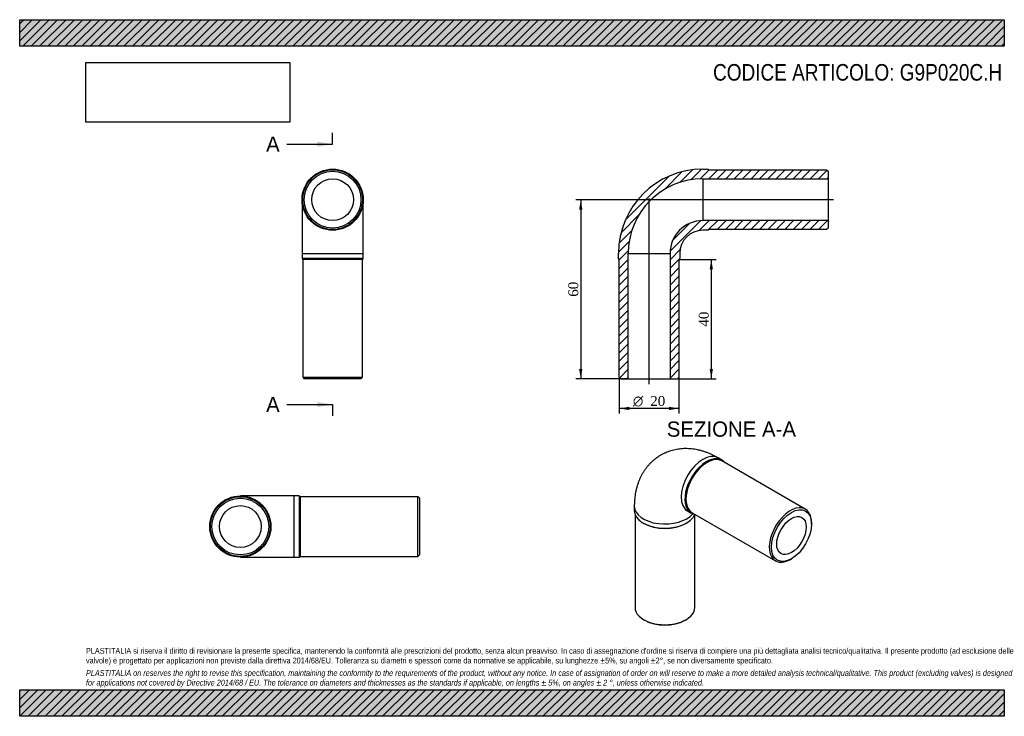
# Model space of a CAD drawing. Header units: millimetres. Extents: x 0 to 330, y 0 to 233.
import ezdxf
from ezdxf.enums import TextEntityAlignment as Align
from ezdxf.lldxf.tags import DXFTag

# ---------------------------------------------------------------- set-up
doc = ezdxf.new("R2010")
doc.units = ezdxf.units.MM
doc.header["$LTSCALE"] = 1.111111
for name, color, linetype in [('Default', 7, 'Continuous'), ('DV4_Default', 7, 'Continuous'), ('G9P020C.H', 7, 'Continuous')]:
    doc.layers.add(name, color=color, linetype=linetype)
doc.styles.add('SEACAD_Solid_Edge_ANSI', font='seans.ttf')
doc.styles.add('SEACAD_Solid_Edge_ANSI1_Symbols', font='semeca1.ttf')
doc.styles.add('SEACAD_Times_New_Roman', font='times.ttf')
tags = doc.linetypes.add('CENTER2', pattern=[28.575, 19.05, -3.175, 3.175, -3.175]).pattern_tags.tags
tags[10:11] = [DXFTag(74, 4), DXFTag(75, 0), DXFTag(340, '0'), DXFTag(46, 0.0), DXFTag(50, 0.0), DXFTag(44, 0.0), DXFTag(45, 0.0)]
tags[8:9] = [DXFTag(74, 4), DXFTag(75, 0), DXFTag(340, '0'), DXFTag(46, 0.0), DXFTag(50, 0.0), DXFTag(44, 0.0), DXFTag(45, 0.0)]
tags[6:7] = [DXFTag(74, 4), DXFTag(75, 0), DXFTag(340, '0'), DXFTag(46, 0.0), DXFTag(50, 0.0), DXFTag(44, 0.0), DXFTag(45, 0.0)]
tags[4:5] = [DXFTag(74, 4), DXFTag(75, 0), DXFTag(340, '0'), DXFTag(46, 0.0), DXFTag(50, 0.0), DXFTag(44, 0.0), DXFTag(45, 0.0)]
doc.dimstyles.new('ANSImm', dxfattribs={"dimtxt": 3.333333, "dimasz": 3.333333, "dimexe": 1.666667, "dimexo": 0, "dimgap": 0.833333, "dimtad": 1, "dimdsep": 46, "dimtxsty": 'SEACAD_Times_New_Roman', "dimblk1": '_SE_FILLED', "dimblk2": '_SE_FILLED', "dimsah": 1, "dimcen": 1.666667, "dimazin": 0, "dimtfac": 0.85, "dimtdec": 3, "dimtofl": 0, "dimtmove": 0, "dimatfit": 3, "dimfxl": 1, "dimarcsym": 0})
picture_1 = doc.add_image_def('image1.jpg', size_in_pixel=(4302, 1260))

# ---------------------------------------------------------------- blocks, each defined once
blk = doc.blocks.new('SE')
at = {"layer": 'G9P020C.H', "color": 7, "linetype": 'Continuous'}
for p, q in [((94.62, 173.05), (94.62, 155.05)), ((115.12, 155.05), (115.12, 173.05)), ((94.62, 155.05), (115.12, 155.05)), ((94.62, 155.05), (94.62, 153.3)), ((115.12, 153.3), (94.62, 153.3)), ((94.62, 153.3), (94.87, 153.05)), ((114.87, 153.05), (94.87, 153.05)), ((94.87, 153.05), (94.87, 113.55)), ((114.87, 153.05), (115.12, 153.3)), ((114.87, 113.55), (114.87, 153.05)), ((115.12, 153.3), (115.12, 155.05)), ((94.87, 113.55), (114.87, 113.55)), ((94.87, 113.55), (95.37, 113.05)), ((114.37, 113.05), (95.37, 113.05)), ((114.37, 113.05), (114.87, 113.55))]:
    blk.add_line(p, q, dxfattribs=at)
for radius in [10.25, 10, 9.5, 7]:
    blk.add_circle((104.87, 173.05), radius, dxfattribs=at)
blk = doc.blocks.new('SE1')
at = {"layer": 'G9P020C.H', "color": 7, "linetype": 'Continuous'}
for p, q in [((235.33, 85.84), (234.09, 86.55)), ((263.31, 69.39), (235.38, 85.52)), ((205.99, 70.33), (205.99, 68.9)), ((206.24, 67.6), (206.24, 36.44)), ((223.84, 68.8), (225.08, 68.08)), ((225.38, 68.2), (253.31, 52.07)), ((226.24, 36.44), (226.24, 67.6)), ((208.99, 64.71), (209.17, 64.61)), ((223.31, 64.61), (223.49, 64.71)), ((265.38, 64.41), (265.38, 64.82)), ((258.31, 52.57), (258.67, 52.77)), ((209.17, 32.36), (209.52, 32.16)), ((222.96, 32.16), (223.31, 32.36))]:
    blk.add_line(p, q, dxfattribs=at)
for centre, major_axis, start_param, end_param in [((228.97, 77.68), (-5.12, -8.88), 3.141593, 6.283185), ((230.21, 76.96), (5.12, 8.88), 0, 3.362907), ((230.38, 76.86), (5, 8.66), 0, 3.141593), ((230.21, 76.96), (5.12, 8.88), 6.061871, 6.283185), ((216.24, 70.33), (-10.25, 0), 0, 2.711039), ((258.31, 60.73), (-5, -8.66), 2.356194, 6.283185), ((216.24, 68.9), (10.25, 0), 3.141593, 6.072758), ((216.24, 68.69), (10, 0), 3.926991, 5.497787), ((258.31, 60.73), (-5, -8.66), 0, 0.785398), ((216.24, 36.44), (-10, 0), 0, 3.141593), ((216.24, 36.03), (9.5, 0), 3.926991, 5.497787)]:
    blk.add_ellipse(centre, major_axis=major_axis, ratio=0.57735, start_param=start_param, end_param=end_param, dxfattribs=at)
for major_axis in [(4.75, 8.23), (-3.5, -6.06)]:
    blk.add_ellipse((258.67, 60.53), major_axis=major_axis, ratio=0.57735, dxfattribs=at)
for points, knots in [([(234.09, 86.55), (233.88, 86.67), (233.38, 86.96), (232.47, 87.42), (231.44, 87.9), (230.39, 88.32), (229.34, 88.69), (228.29, 89), (227.23, 89.25), (226.19, 89.44), (225.15, 89.57), (224.12, 89.65), (223.11, 89.67), (222.11, 89.63), (221.12, 89.54), (220.16, 89.39), (219.21, 89.19), (218.29, 88.94), (217.38, 88.64), (216.51, 88.29), (215.65, 87.89), (214.83, 87.45), (214.04, 86.96), (213.27, 86.42), (212.54, 85.85), (211.84, 85.23), (211.18, 84.58), (210.55, 83.88), (209.96, 83.15), (209.41, 82.38), (208.89, 81.58), (208.42, 80.75), (207.98, 79.88), (207.58, 78.98), (207.23, 78.04), (206.92, 77.08), (206.65, 76.08), (206.42, 75.06), (206.24, 74.01), (206.11, 72.93), (206.02, 71.84), (205.99, 70.94), (205.99, 70.47), (205.99, 70.33)], [0, 0, 0, 0, 0.01631, 0.044299, 0.072239, 0.099984, 0.127472, 0.154647, 0.18147, 0.207914, 0.233967, 0.259632, 0.284921, 0.309856, 0.334464, 0.358774, 0.382819, 0.406632, 0.430246, 0.453694, 0.47701, 0.500225, 0.523372, 0.546479, 0.569573, 0.592687, 0.615856, 0.639112, 0.662491, 0.686029, 0.709759, 0.733719, 0.75794, 0.782455, 0.807292, 0.832472, 0.85801, 0.88391, 0.910166, 0.936756, 0.963649, 0.990799, 1, 1, 1, 1]), ([(223, 69.18), (223, 69.18), (223.02, 69.18), (223.09, 69.15), (223.22, 69.11), (223.38, 69.04), (223.59, 68.94), (223.75, 68.85), (223.84, 68.8)], [0.8292723, 0.8292723, 0.8292723, 0.8292723, 0.8585367, 0.8870623, 0.9151158, 0.9429169, 0.9706444, 1, 1, 1, 1])]:
    blk.add_open_spline(points, degree=3, knots=knots, dxfattribs=at)
blk = doc.blocks.new('SE2')
at = {"layer": 'G9P020C.H', "color": 7, "linetype": 'Continuous'}
for p, q in [((91.95, 73.81), (73.95, 73.81)), ((91.95, 53.31), (91.95, 73.81)), ((93.7, 73.81), (91.95, 73.81)), ((93.7, 73.81), (93.7, 53.31)), ((93.95, 73.56), (93.7, 73.81)), ((93.95, 73.56), (93.95, 53.56)), ((133.45, 73.56), (93.95, 73.56)), ((133.45, 53.56), (133.45, 73.56)), ((133.95, 73.06), (133.45, 73.56)), ((133.95, 73.06), (133.95, 54.06)), ((73.95, 53.31), (91.95, 53.31)), ((91.95, 53.31), (93.7, 53.31)), ((93.7, 53.31), (93.95, 53.56)), ((93.95, 53.56), (133.45, 53.56)), ((133.45, 53.56), (133.95, 54.06))]:
    blk.add_line(p, q, dxfattribs=at)
for radius in [10.25, 10, 9.5, 7]:
    blk.add_circle((73.95, 63.56), radius, dxfattribs=at)
blk = doc.blocks.new('SE4')
at = {"color": 7, "linetype": 'Continuous', "style": 'SEACAD_Solid_Edge_ANSI'}
blk.add_text('A', height=5.11, dxfattribs=at).set_placement((82.58, 194.19), align=Align.TOP_LEFT)
blk = doc.blocks.new('SE5')
at = {"color": 7, "linetype": 'Continuous', "style": 'SEACAD_Solid_Edge_ANSI'}
blk.add_text('A', height=5.11, dxfattribs=at).set_placement((82.58, 106.99), align=Align.TOP_LEFT)
blk = doc.blocks.new('SEANNOT_GROUP')
at = {"linetype": 'Continuous'}
blk.add_hatch(color=7, dxfattribs=at).paths.add_polyline_path([(99.76, 190.78), (104.87, 191.63), (99.76, 192.48)])
at = {"color": 7, "linetype": 'Continuous'}
blk.add_lwpolyline([(89.53, 191.63), (104.87, 191.63)], dxfattribs=at)
blk = doc.blocks.new('SEANNOT_GROUP1')
at = {"linetype": 'Continuous'}
blk.add_hatch(color=7, dxfattribs=at).paths.add_polyline_path([(99.76, 103.58), (104.87, 104.43), (99.76, 105.29)])
at = {"color": 7, "linetype": 'Continuous'}
blk.add_lwpolyline([(89.53, 104.43), (104.87, 104.43)], dxfattribs=at)
blk = doc.blocks.new('SE3')
at = {"layer": 'Default', "color": 7, "linetype": 'CENTER2'}
for p, q in [((104.87, 191.63), (104.87, 195.47)), ((104.87, 104.43), (104.87, 100.6))]:
    blk.add_line(p, q, dxfattribs=at)
at = {"layer": 'Default', "color": 7, "linetype": 'CENTER2', "const_width": 0.0001}
blk.add_lwpolyline([(104.87, 191.63), (104.87, 104.43)], dxfattribs=at)
at = {"layer": 'Default'}
for name in ['SE4', 'SEANNOT_GROUP', 'SE5', 'SEANNOT_GROUP1']:
    blk.add_blockref(name, (0, 0), dxfattribs=at)
blk = doc.blocks.new('SE6')
at = {"layer": 'G9P020C.H', "linetype": 'Continuous'}
h = blk.add_hatch(dxfattribs=at)
h.set_pattern_fill('LINE', scale=0.62992, angle=45, style=0)
edge = h.paths.add_edge_path()
edge.add_line((230.71, 183.3), (228.96, 183.3))
edge.add_arc((228.96, 155.05), 28.25, 90, 180)
edge.add_line((200.71, 155.05), (200.71, 153.3))
edge.add_line((200.71, 153.3), (200.96, 153.05))
edge.add_line((200.96, 153.05), (200.96, 113.55))
edge.add_line((200.96, 113.55), (201.46, 113.05))
edge.add_line((201.46, 113.05), (203.96, 113.05))
edge.add_line((203.96, 113.05), (203.96, 155.05))
edge.add_arc((228.96, 155.05), 25, 90, 180, ccw=False)
edge.add_line((228.96, 180.05), (270.96, 180.05))
edge.add_line((270.96, 180.05), (270.96, 182.55))
edge.add_line((270.96, 182.55), (270.46, 183.05))
edge.add_line((270.46, 183.05), (230.96, 183.05))
edge.add_line((230.96, 183.05), (230.71, 183.3))
h = blk.add_hatch(dxfattribs=at)
h.set_pattern_fill('LINE', scale=0.62992, angle=45, style=0)
edge = h.paths.add_edge_path()
edge.add_line((230.96, 163.05), (270.46, 163.05))
edge.add_line((270.46, 163.05), (270.96, 163.55))
edge.add_line((270.96, 163.55), (270.96, 166.05))
edge.add_line((270.96, 166.05), (228.96, 166.05))
edge.add_arc((228.96, 155.05), 11, 90, 180)
edge.add_line((217.96, 155.05), (217.96, 113.05))
edge.add_line((217.96, 113.05), (220.46, 113.05))
edge.add_line((220.46, 113.05), (220.96, 113.55))
edge.add_line((220.96, 113.55), (220.96, 153.05))
edge.add_line((220.96, 153.05), (221.21, 153.3))
edge.add_line((221.21, 153.3), (221.21, 155.05))
edge.add_arc((228.96, 155.05), 7.75, 90, 180, ccw=False)
edge.add_line((228.96, 162.8), (230.71, 162.8))
edge.add_line((230.71, 162.8), (230.96, 163.05))
at = {"layer": 'DV4_Default', "color": 7, "linetype": 'CENTER2'}
for p, q in [((272.71, 173.05), (210.38, 173.05)), ((210.96, 111.3), (210.96, 173.49))]:
    blk.add_line(p, q, dxfattribs=at)
at = {"layer": 'G9P020C.H', "color": 7, "linetype": 'Continuous'}
for p, q in [((228.96, 183.3), (230.71, 183.3)), ((230.71, 183.3), (230.96, 183.05)), ((230.96, 183.05), (270.46, 183.05)), ((270.46, 183.05), (270.96, 182.55)), ((270.96, 182.55), (270.96, 180.05)), ((228.96, 180.05), (228.96, 166.05)), ((228.96, 180.05), (270.96, 180.05)), ((270.96, 180.05), (270.96, 166.05)), ((270.96, 166.05), (228.96, 166.05)), ((270.96, 166.05), (270.96, 163.55)), ((230.71, 162.8), (228.96, 162.8)), ((230.96, 163.05), (230.71, 162.8)), ((270.46, 163.05), (230.96, 163.05)), ((270.96, 163.55), (270.46, 163.05)), ((200.71, 153.3), (200.71, 155.05)), ((200.96, 153.05), (200.71, 153.3)), ((200.96, 113.55), (200.96, 153.05)), ((203.96, 155.05), (217.96, 155.05)), ((203.96, 113.05), (203.96, 155.05)), ((217.96, 155.05), (217.96, 113.05)), ((221.21, 153.3), (220.96, 153.05)), ((220.96, 153.05), (220.96, 113.55)), ((221.21, 155.05), (221.21, 153.3)), ((201.46, 113.05), (200.96, 113.55)), ((201.46, 113.05), (203.96, 113.05)), ((203.96, 113.05), (217.96, 113.05)), ((217.96, 113.05), (220.46, 113.05)), ((220.96, 113.55), (220.46, 113.05))]:
    blk.add_line(p, q, dxfattribs=at)
for radius in [28.25, 25, 11, 7.75]:
    blk.add_arc((228.96, 155.05), radius, 90, 180, dxfattribs=at)
blk = doc.blocks.new('DMBLK195')
at = {"layer": 'Default', "linetype": 'Continuous'}
for points in [[(187.49, 169.71), (188.6, 169.71), (188.05, 173.05)], [(187.49, 116.38), (188.05, 113.05), (188.6, 116.38)]]:
    blk.add_hatch(color=7, dxfattribs=at).paths.add_polyline_path(points)
at = {"layer": 'Default', "color": 7, "linetype": 'Continuous'}
for p, q in [((210.96, 173.05), (186.38, 173.05)), ((188.05, 173.05), (188.05, 113.05)), ((203.96, 113.05), (186.38, 113.05))]:
    blk.add_line(p, q, dxfattribs=at)
at = {"layer": 'Default', "color": 7, "linetype": 'Continuous', "style": 'SEACAD_Times_New_Roman'}
blk.add_text('60', height=3.333, rotation=90, dxfattribs=at).set_placement((183.88, 140.52), align=Align.TOP_LEFT)
blk = doc.blocks.new('_SE_FILLED')
at = {"color": 0}
blk.add_line((0, 0), (-1, 0), dxfattribs=at)
blk.add_solid([(0, 0), (-1, -0.1665), (-1, 0.1665), (0, 0)], dxfattribs=at)
blk = doc.blocks.new('GDimGGroup')
at = {"layer": 'Default', "linetype": 'Continuous'}
for points in [[(204.29, 102.57), (204.29, 103.68), (200.96, 103.12)], [(217.62, 102.57), (220.96, 103.12), (217.62, 103.68)]]:
    blk.add_hatch(color=7, dxfattribs=at).paths.add_polyline_path(points)
at = {"layer": 'Default', "color": 7, "linetype": 'Continuous'}
for p, q in [((200.96, 113.55), (200.96, 101.45)), ((220.96, 113.55), (220.96, 101.45)), ((220.96, 103.12), (200.96, 103.12))]:
    blk.add_line(p, q, dxfattribs=at)
for s, height, style, p in [('O', 3.33, 'SEACAD_Solid_Edge_ANSI1_Symbols', (205.53, 107.29)), ('20', 3.333, 'SEACAD_Times_New_Roman', (211.33, 107.29))]:
    blk.add_text(s, height=height, dxfattribs=dict(at, style=style)).set_placement(p, align=Align.TOP_LEFT)
blk = doc.blocks.new('DMBLK196')
at = {"layer": 'Default', "linetype": 'Continuous'}
for points in [[(232.35, 149.71), (231.79, 153.05), (231.24, 149.71)], [(232.35, 116.38), (231.24, 116.38), (231.79, 113.05)]]:
    blk.add_hatch(color=7, dxfattribs=at).paths.add_polyline_path(points)
at = {"layer": 'Default', "color": 7, "linetype": 'Continuous'}
for p, q in [((220.96, 153.05), (233.46, 153.05)), ((231.79, 153.05), (231.79, 113.05)), ((217.96, 113.05), (233.46, 113.05))]:
    blk.add_line(p, q, dxfattribs=at)
at = {"layer": 'Default', "color": 7, "linetype": 'Continuous', "style": 'SEACAD_Times_New_Roman'}
blk.add_text('40', height=3.333, rotation=90, dxfattribs=at).set_placement((227.63, 130.52), align=Align.TOP_LEFT)

msp = doc.modelspace()

# ---------------------------------------------------------------- hatches: boundary and pattern name
at = {"layer": 'Default', "linetype": 'Continuous'}
h = msp.add_hatch(dxfattribs=at)
h.set_pattern_fill('LINE', scale=0.62992, angle=45, style=0)
h.paths.add_polyline_path([(330, 224.444), (330, 233.333), (0, 233.333), (0, 224.444)])
for points in [[(330, 224.444), (330, 233.333), (0, 233.333), (0, 224.444)], [(330, 0), (330, 8.889), (0, 8.889), (0, 0)]]:
    msp.add_hatch(color=7, dxfattribs=at).paths.add_polyline_path(points)
h = msp.add_hatch(dxfattribs=at)
h.set_pattern_fill('LINE', scale=0.62992, angle=45, style=0)
h.paths.add_polyline_path([(330, 0), (330, 8.889), (0, 8.889), (0, 0)])

# ---------------------------------------------------------------- linework, layer by layer
at = {"layer": 'Default', "color": 7, "linetype": 'Continuous'}
for p, q in [((0, 233.333), (330, 233.333)), ((0, 224.444), (0, 233.333)), ((330, 233.333), (330, 224.444)), ((330, 224.444), (0, 224.444)), ((0, 8.889), (330, 8.889)), ((0, 0), (0, 8.889)), ((330, 8.889), (330, 0)), ((330, 0), (0, 0))]:
    msp.add_line(p, q, dxfattribs=at)

# ---------------------------------------------------------------- block references
at = {"layer": 'Default'}
for name in ['SE3', 'SE', 'SE6', 'GDimGGroup', 'SE1', 'SE2']:
    msp.add_blockref(name, (0, 0), dxfattribs=at)

# ---------------------------------------------------------------- texts
at = {"layer": 'Default', "color": 7, "linetype": 'Continuous', "style": 'SEACAD_Solid_Edge_ANSI'}
msp.add_text('SEZIONE A-A', height=5.11111, dxfattribs=at).set_placement((216.889, 98.753), align=Align.TOP_LEFT)
at = {"layer": 'Default', "attachment_point": 1}
for s, insert, char_height, width in [('{\\fArial Narrow|b0||i0||c0|p34;\\C7;\\H5.555555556;\\W1.;CODICE ARTICOLO: G9P020C.H}', (232.381, 218.479), 5.55556, 97.83942), ("{\\fArial Narrow|b0||i0||c0|p34;\\C7;\\H1.944444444;\\W1.;PLASTITALIA si riserva il diritto di revisionare la presente specifica, mantenendo la conformità alle prescrizioni del prodotto, senza alcun preavviso. In caso di assegnazione d'ordine si riserva di compiere una più dettagliata analisi tecnico/qualitativa. Il presente prodotto (ad esclusione delle \\P}{\\fArial Narrow|b0||i0||c0|p34;\\C7;\\H1.944444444;\\W1.;valvole) è progettato per applicazioni non previste dalla direttiva 2014/68/EU. Tolleranza su diametri e spessori come da normative se applicabile, su lunghezze ±5%, su angoli ±2°, se non diversamente specificato.\\P}{\\fArial Narrow|b0||i0||c0|p34;\\C7;\\H0.5555555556;\\W1.;   \\P}{\\fArial Narrow|b0||i1||c0|p34;\\C7;\\H1.944444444;\\W1.;PLASTITALIA on reserves the right to revise this specification, maintaining the conformity to the requirements of the product, without any notice. In case of assignation of order on will reserve to make a more detailed analysis technical/qualitative. This product (excluding valves) is designed \\P}{\\fArial Narrow|b0||i1||c0|p34;\\C7;\\H1.944444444;\\W1.;for applications not covered by Directive 2014/68 / EU. The tolerance on diameters and thicknesses as the standards if applicable, on lengths ± 5%, on angles ± 2 °, unless otherwise indicated.\\P}", (22.222, 22.892), 1.944444, 285.55556)]:
    msp.add_mtext(s, dxfattribs=dict(at, insert=insert, char_height=char_height, width=width))

# ---------------------------------------------------------------- dimensions: what is measured, and where the dimension line sits
at = {"layer": 'Default', "color": 7, "linetype": 'Continuous'}
for base, p1, p2, picture, middle in [((188.047, 113.047), (210.955, 173.047), (203.955, 113.047), 'DMBLK195', (188.047, 143.047)), ((231.792, 113.047), (220.955, 153.047), (217.955, 113.047), 'DMBLK196', (231.792, 133.047))]:
    dim = msp.add_linear_dim(base=base, p1=p1, p2=p2, angle=90, text='\\A1;<>', dimstyle='ANSImm', dxfattribs=at)
    dim.commit()
    dim.dimension.update_dxf_attribs({"geometry": picture, "text_midpoint": middle, "dimtype": 160})

# ---------------------------------------------------------------- pictures from other files: only their frames are drawn
image = msp.add_image(picture_1, insert=(22.222, 199.004), size_in_units=(68.286, 20))
image.dxf.flags = 7

doc.saveas('drawing.dxf')
